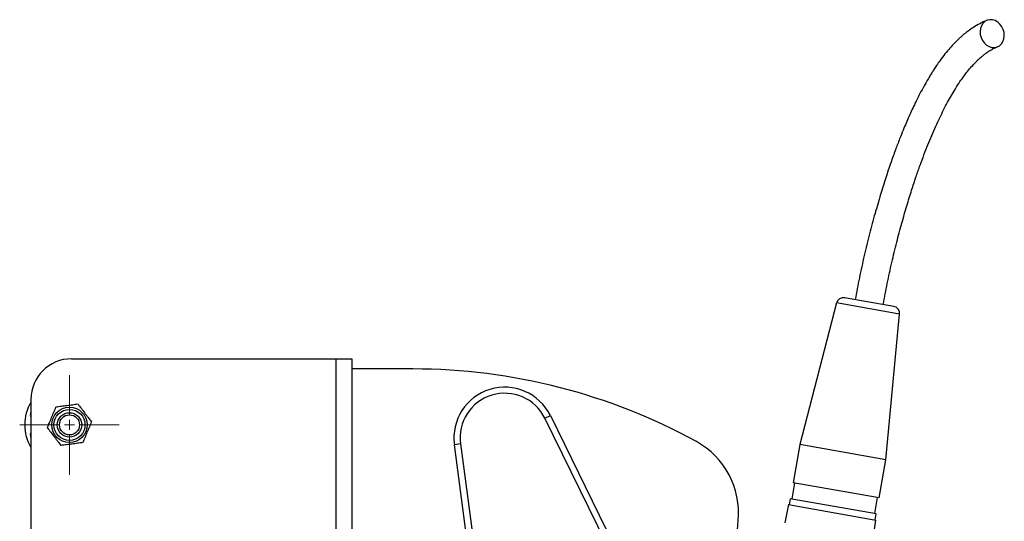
# Model space of a CAD drawing. Header units: millimetres. Extents: x 16 to 1019, y 5 to 745.
# Tile 6 of 7: x 16 to 500, y 499 to 745. Entities that reach past the tile are written whole.
import ezdxf

# ---------------------------------------------------------------- set-up
doc = ezdxf.new("R2010")
doc.units = ezdxf.units.MM

# ---------------------------------------------------------------- blocks, each defined once
blk = doc.blocks.new('SW_CENTERMARKSYMBOL_0')
at = {"color": 0, "linetype": 'Continuous', "lineweight": 18}
for p, q in [((0, 5), (0, 24.5)), ((-5, 0), (-24.5, 0)), ((0, 0), (-2.5, 0)), ((0, 0), (0, 2.5)), ((0, 0), (0, -2.5)), ((0, 0), (2.5, 0)), ((5, 0), (24.5, 0)), ((0, -5), (0, -24.5))]:
    blk.add_line(p, q, dxfattribs=at)

msp = doc.modelspace()

# ---------------------------------------------------------------- linework, layer by layer
at = {"color": 7, "linetype": 'Continuous', "lineweight": 25}
for p, q in [((417.72, 605.91), (399.6, 536.22)), ((445.88, 604.21), (421.71, 608.47)), ((441.95, 528.75), (448.76, 600.43)), ((41.31, 578.42), (171.31, 578.42)), ((171.31, 578.42), (171.31, 253.42)), ((171.31, 578.42), (179.31, 578.42)), ((179.31, 578.42), (179.31, 253.42)), ((209.31, 573.42), (179.31, 573.42)), ((21.31, 558.42), (21.31, 273.42)), ((21.31, 552.16), (21.19, 551.79)), ((274.21, 549.16), (276.9, 550.48)), ((322.06, 451.64), (274.21, 549.16)), ((276.9, 550.48), (324.75, 452.96)), ((21.19, 540.04), (21.31, 539.67)), ((232.65, 536.54), (229.68, 536.15)), ((254.96, 347.54), (229.68, 536.15)), ((232.65, 536.54), (257.94, 347.94)), ((399.6, 536.22), (396.3, 517.5)), ((441.95, 528.75), (399.6, 536.22)), ((438.65, 510.04), (441.95, 528.75)), ((397.04, 517.37), (395.65, 509.49)), ((438.65, 510.04), (396.3, 517.5)), ((394.91, 509.63), (394.39, 506.67)), ((437.26, 502.16), (394.91, 509.63)), ((436.52, 502.29), (437.91, 510.17)), ((394.01, 506.74), (392.27, 497.75)), ((394.01, 506.74), (437.11, 499.14)), ((435.68, 490.09), (437.11, 499.14)), ((436.74, 499.2), (437.26, 502.16))]:
    msp.add_line(p, q, dxfattribs=at)
at = {"color": 8, "linetype": 'Continuous', "lineweight": 25}
for p, q in [((448.76, 600.43), (417.72, 605.91)), ((21.31, 551.75), (21.19, 551.79)), ((21.31, 540.08), (21.19, 540.04))]:
    msp.add_line(p, q, dxfattribs=at)
at = {"color": 7, "linetype": 'Continuous', "lineweight": 25, "flags": 128}
msp.add_lwpolyline([(500.26, 737.29), (500.14, 738.82), (499.73, 740.33), (499.04, 741.74), (498.12, 742.98), (497.01, 743.98), (495.75, 744.71), (494.43, 745.11), (493.1, 745.17), (491.83, 744.9), (490.68, 744.29), (489.71, 743.38), (488.97, 742.23), (488.5, 740.88), (488.32, 739.4), (488.43, 737.86), (488.85, 736.36), (489.53, 734.95), (490.45, 733.71), (491.57, 732.7), (492.82, 731.98), (494.14, 731.58), (495.48, 731.51), (496.75, 731.79), (497.9, 732.4), (498.87, 733.3), (499.6, 734.46), (500.08, 735.81), (500.26, 737.29)], dxfattribs=at)
at = {"color": 7, "linetype": 'Continuous', "lineweight": 25}
for radius in [8.7, 7.63, 6, 4.93]:
    msp.add_circle((40.31, 545.92), radius, dxfattribs=at)
for centre, radius, start, end in [((421.11, 605.03), 3.5, 80, 165.4261), ((445.27, 600.76), 3.5, 354.5739, 80), ((41.31, 558.42), 20, 90, 180), ((209.31, 283.42), 290, 61.2591, 90), ((254.46, 539.47), 25, 26.135, 187.635), ((254.46, 539.47), 22, 26.135, 187.635), ((40.31, 545.92), 22, 149.7274, 180), ((24.04, 550.86), 3, 162, 204.3972), ((40.31, 545.92), 22, 180, 210.2726), ((24.04, 540.97), 3, 155.6028, 198), ((329.52, 502.62), 40, 354.7333, 61.2591), ((40.75, 529.24), 330, 342.0068, 354.7333)]:
    msp.add_arc(centre, radius, start, end, dxfattribs=at)
for points, knots in [([(491.7, 744.85), (490.51, 744.32), (488.27, 743.34), (485.2, 741.51), (482.62, 739.74), (480.56, 738.13), (478.96, 736.76), (477.39, 735.32), (475.6, 733.55), (473.4, 731.15), (471.04, 728.32), (468.85, 725.43), (467.04, 722.84), (465.71, 720.84), (464.58, 719.09), (463.46, 717.27), (462, 714.81), (460.23, 711.66), (458.29, 708), (456.47, 704.34), (454.82, 700.86), (453.32, 697.56), (451.89, 694.27), (450.37, 690.63), (448.61, 686.24), (446.57, 680.88), (444.29, 674.53), (441.82, 667.19), (439.22, 658.89), (436.54, 649.7), (433.87, 639.72), (431.3, 629.17), (428.92, 618.4), (427.57, 611.14), (426.9, 607.56)], [0, 0, 0, 0, 0.034436, 0.064986, 0.090866, 0.111841, 0.12797, 0.140546, 0.16154, 0.185945, 0.21381, 0.24247, 0.263388, 0.279558, 0.29176, 0.3057, 0.322514, 0.348894, 0.376461, 0.402542, 0.426489, 0.448974, 0.469969, 0.492828, 0.521521, 0.556057, 0.596373, 0.642302, 0.693528, 0.749575, 0.80974, 0.872981, 0.937403, 1, 1, 1, 1]), ([(440.69, 605.13), (441.33, 608.58), (442.61, 615.5), (444.87, 625.7), (447.27, 635.58), (449.74, 644.89), (452.2, 653.43), (454.56, 661.05), (456.75, 667.7), (458.78, 673.49), (460.71, 678.7), (462.62, 683.6), (464.55, 688.28), (466.49, 692.73), (468.44, 696.93), (470.38, 700.88), (472.3, 704.55), (474.22, 707.99), (476.26, 711.4), (478.33, 714.59), (480.5, 717.65), (482.59, 720.32), (484.62, 722.66), (486.26, 724.38), (487.57, 725.64), (488.74, 726.71), (489.98, 727.76), (491.39, 728.84), (492.95, 729.89), (494.81, 730.95), (496.15, 731.53), (496.88, 731.84)], [0, 0, 0, 0, 0.064521, 0.129189, 0.192341, 0.252429, 0.308052, 0.358271, 0.402523, 0.440559, 0.475481, 0.509568, 0.54276, 0.575009, 0.606278, 0.636485, 0.665449, 0.693163, 0.72068, 0.752619, 0.779829, 0.809294, 0.836306, 0.859804, 0.873529, 0.887013, 0.905545, 0.923174, 0.944278, 0.969485, 1, 1, 1, 1]), ([(29.43, 544.49), (29.78, 545.31), (30.13, 546.16), (30.83, 547.85), (31.18, 548.7), (31.71, 549.99), (31.89, 550.42), (32.25, 551.28), (32.43, 551.71), (32.95, 552.97), (33.3, 553.8), (33.64, 554.62)], [0, 0, 0, 0, 0.25, 0.25, 0.5, 0.5, 0.625, 0.625, 0.75, 0.75, 1, 1, 1, 1]), ([(44.51, 556.05), (43.62, 555.93), (42.73, 555.82), (40.92, 555.58), (40.01, 555.46), (38.62, 555.28), (38.16, 555.22), (37.24, 555.1), (36.78, 555.04), (35.42, 554.86), (34.53, 554.74), (33.64, 554.62)], [0, 0, 0, 0, 0.25, 0.25, 0.5, 0.5, 0.625, 0.625, 0.75, 0.75, 1, 1, 1, 1]), ([(44.51, 556.05), (45.06, 555.34), (45.61, 554.62), (46.72, 553.18), (47.28, 552.45), (48.13, 551.34), (48.41, 550.96), (48.98, 550.23), (49.26, 549.86), (50.09, 548.77), (50.64, 548.06), (51.19, 547.35)], [0, 0, 0, 0, 0.25, 0.25, 0.5, 0.5, 0.625, 0.625, 0.75, 0.75, 1, 1, 1, 1]), ([(29.43, 544.49), (29.98, 543.78), (30.53, 543.06), (31.64, 541.62), (32.2, 540.89), (33.05, 539.78), (33.33, 539.4), (33.9, 538.67), (34.18, 538.3), (35.01, 537.21), (35.56, 536.5), (36.11, 535.78)], [0, 0, 0, 0, 0.25, 0.25, 0.5, 0.5, 0.625, 0.625, 0.75, 0.75, 1, 1, 1, 1]), ([(46.99, 537.21), (47.33, 538.04), (47.68, 538.88), (48.38, 540.57), (48.73, 541.42), (49.26, 542.71), (49.44, 543.14), (49.8, 544), (49.98, 544.43), (50.5, 545.7), (50.85, 546.53), (51.19, 547.35)], [0, 0, 0, 0, 0.25, 0.25, 0.5, 0.5, 0.625, 0.625, 0.75, 0.75, 1, 1, 1, 1]), ([(46.99, 537.21), (46.1, 537.1), (45.2, 536.98), (43.4, 536.74), (42.48, 536.62), (41.1, 536.44), (40.63, 536.38), (39.71, 536.26), (39.26, 536.2), (37.89, 536.02), (37, 535.9), (36.11, 535.78)], [0, 0, 0, 0, 0.25, 0.25, 0.5, 0.5, 0.625, 0.625, 0.75, 0.75, 1, 1, 1, 1])]:
    msp.add_open_spline(points, degree=3, knots=knots, dxfattribs=at)

# ---------------------------------------------------------------- block references
at = {"color": 7, "linetype": 'Continuous', "lineweight": 18}
msp.add_blockref('SW_CENTERMARKSYMBOL_0', (40.31, 545.92), dxfattribs=at)

doc.saveas('drawing.dxf')
